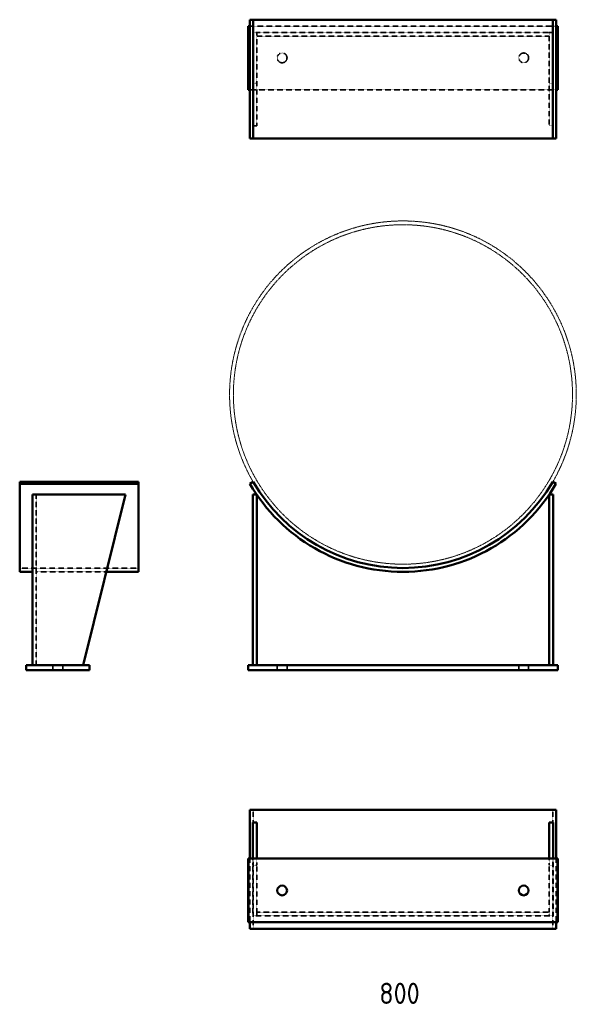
# Model space of a CAD drawing. Header units: millimetres. Extents: x 6097 to 7411, y 8525 to 10846.
import ezdxf

# ---------------------------------------------------------------- set-up
doc = ezdxf.new("R2010")
doc.units = ezdxf.units.MM
doc.linetypes.add('DASHED', pattern=[0.2067, 0.1654, -0.0413])
doc.linetypes.add('PHANTOM', pattern=[2.5, 1.25, -0.25, 0.25, -0.25, 0.25, -0.25])
for name, color, linetype, lineweight in [('AM_6', 2, 'Continuous', 35), ('Hidden', 2, 'DASHED', 35), ('PHANTOM', 6, 'PHANTOM', 20), ('Visible', 7, 'Continuous', 50)]:
    doc.layers.add(name, color=color, linetype=linetype, lineweight=lineweight)
doc.styles.get("Standard").update_dxf_attribs({"font": 'ISOCP.SHX', "bigfont": 'extfont2.shx'})

msp = doc.modelspace()

# ---------------------------------------------------------------- linework, layer by layer
at = {"layer": 'Hidden'}
for p, q in [((7362.8, 10831), (6640.7, 10831)), ((6647.7, 10816), (6647.7, 10596)), ((6647.7, 10816), (6656.7, 10816)), ((6656.7, 10816), (6656.7, 10807)), ((7346.7, 10816), (6656.7, 10816)), ((7346.7, 10816), (7355.7, 10816)), ((7346.7, 10807), (7346.7, 10816)), ((7355.7, 10816), (7355.7, 10596)), ((6656.7, 10807), (6656.7, 10596)), ((6656.7, 10807), (7346.7, 10807)), ((7346.7, 10596), (7346.7, 10807)), ((6640.7, 10681), (7362.8, 10681)), ((6647.7, 10696), (6656.7, 10696)), ((7355.7, 10696), (7346.7, 10696)), ((6656.7, 10596), (6647.7, 10596)), ((7355.7, 10596), (7346.7, 10596)), ((6136.5, 9324.7), (6136.5, 9726.7)), ((6097.5, 9553.7), (6377.5, 9553.7)), ((6136.5, 9544.7), (6302.2, 9544.7)), ((6176, 9324.7), (6176, 9312.7)), ((6199, 9324.7), (6199, 9312.7)), ((6705.2, 9324.7), (6705.2, 9312.7)), ((6728.2, 9324.7), (6728.2, 9312.7)), ((7275.2, 9324.7), (7275.2, 9312.7)), ((7298.2, 9324.7), (7298.2, 9312.7)), ((6648.5, 8703.7), (6648.5, 8983.7)), ((7355, 8703.7), (7355, 8983.7)), ((6640.7, 8718.7), (6640.7, 8868.7)), ((6647.7, 8853.7), (6647.7, 8868.7)), ((6656.7, 8868.7), (6656.7, 8853.7)), ((7346.7, 8853.7), (7346.7, 8868.7)), ((7355.7, 8868.7), (7355.7, 8853.7)), ((7362.8, 8718.7), (7362.8, 8868.7)), ((6647.7, 8853.7), (6656.7, 8853.7)), ((6647.7, 8853.7), (6647.7, 8733.7)), ((6656.7, 8853.7), (6656.7, 8742.7)), ((7355.7, 8853.7), (7346.7, 8853.7)), ((7346.7, 8853.7), (7346.7, 8742.7)), ((7355.7, 8733.7), (7355.7, 8853.7)), ((6647.7, 8733.7), (7355.7, 8733.7)), ((7346.7, 8742.7), (6656.7, 8742.7)), ((6656.7, 8733.7), (6656.7, 8742.7)), ((7346.7, 8742.7), (7346.7, 8733.7))]:
    msp.add_line(p, q, dxfattribs=at)
for centre in [(6716.7, 10756), (7286.7, 10756)]:
    msp.add_circle(centre, 11.5, dxfattribs=at)
at = {"layer": 'PHANTOM'}
for radius in [409, 400]:
    msp.add_circle((7001.7, 9962.7), radius, dxfattribs=at)
at = {"layer": 'Visible'}
for p, q in [((6648.5, 10846), (6640.7, 10846)), ((6640.7, 10846), (6640.7, 10566)), ((6648.5, 10846), (6648.5, 10566)), ((7355, 10846), (6648.5, 10846)), ((7355, 10846), (7355, 10566)), ((7362.8, 10846), (7355, 10846)), ((7362.8, 10846), (7362.8, 10566)), ((6640.7, 10831), (6636.7, 10831)), ((6636.7, 10831), (6636.7, 10681)), ((7366.7, 10831), (7362.8, 10831)), ((7366.7, 10681), (7366.7, 10831)), ((6636.7, 10681), (6640.7, 10681)), ((7362.8, 10681), (7366.7, 10681)), ((6648.5, 10566), (6640.7, 10566)), ((7355, 10566), (6648.5, 10566)), ((7362.8, 10566), (7355, 10566)), ((6097.5, 9756.5), (6097.5, 9752)), ((6097.5, 9756.5), (6377.5, 9756.5)), ((6097.5, 9752), (6377.5, 9752)), ((6097.5, 9544.7), (6097.5, 9752)), ((6377.5, 9756.5), (6377.5, 9752)), ((6377.5, 9544.7), (6377.5, 9752)), ((6648.5, 9756.5), (6640.7, 9752)), ((7362.8, 9752), (7355, 9756.5)), ((6127.5, 9726.7), (6347.5, 9726.7)), ((6127.5, 9324.7), (6127.5, 9726.7)), ((6247.5, 9324.7), (6347.5, 9726.7)), ((6647.7, 9324.7), (6647.7, 9726.7)), ((6656.7, 9726.7), (6647.7, 9726.7)), ((6656.7, 9726.7), (6656.7, 9324.7)), ((7355.7, 9726.7), (7346.7, 9726.7)), ((7346.7, 9324.7), (7346.7, 9726.7)), ((7355.7, 9726.7), (7355.7, 9324.7)), ((6097.5, 9544.7), (6127.5, 9544.7)), ((6302.2, 9544.7), (6377.5, 9544.7)), ((6112.5, 9324.7), (6262.5, 9324.7)), ((6112.5, 9312.7), (6112.5, 9324.7)), ((6112.5, 9312.7), (6262.5, 9312.7)), ((6262.5, 9312.7), (6262.5, 9324.7)), ((6636.7, 9324.7), (7366.7, 9324.7)), ((6636.7, 9312.7), (6636.7, 9324.7)), ((6636.7, 9312.7), (7366.7, 9312.7)), ((7366.7, 9312.7), (7366.7, 9324.7)), ((6640.7, 8868.7), (6640.7, 8983.7)), ((7362.8, 8983.7), (6640.7, 8983.7)), ((7362.8, 8868.7), (7362.8, 8983.7)), ((6647.7, 8868.7), (6647.7, 8953.7)), ((6656.7, 8953.7), (6647.7, 8953.7)), ((6656.7, 8953.7), (6656.7, 8868.7)), ((7355.7, 8953.7), (7346.7, 8953.7)), ((7346.7, 8868.7), (7346.7, 8953.7)), ((7355.7, 8953.7), (7355.7, 8868.7)), ((6636.7, 8868.7), (7366.7, 8868.7)), ((6636.7, 8718.7), (6636.7, 8868.7)), ((7366.7, 8868.7), (7366.7, 8718.7)), ((7366.7, 8718.7), (6636.7, 8718.7)), ((6640.7, 8703.7), (6640.7, 8718.7)), ((7362.8, 8703.7), (6640.7, 8703.7)), ((7362.8, 8703.7), (7362.8, 8718.7))]:
    msp.add_line(p, q, dxfattribs=at)
for centre in [(6716.7, 8793.7), (7286.7, 8793.7)]:
    msp.add_circle(centre, 11.5, dxfattribs=at)
for radius in [418, 409]:
    msp.add_arc((7001.7, 9962.7), radius, 210.263, 329.737, dxfattribs=at)

# ---------------------------------------------------------------- texts
at = {"layer": 'AM_6', "color": 7, "lineweight": 50, "insert": (6945.8, 8576.3), "char_height": 50, "attachment_point": 1}
msp.add_mtext_dynamic_manual_height_columns('800', width=2950.16, gutter_width=250, heights=[0], dxfattribs=at)

doc.saveas('drawing.dxf')
